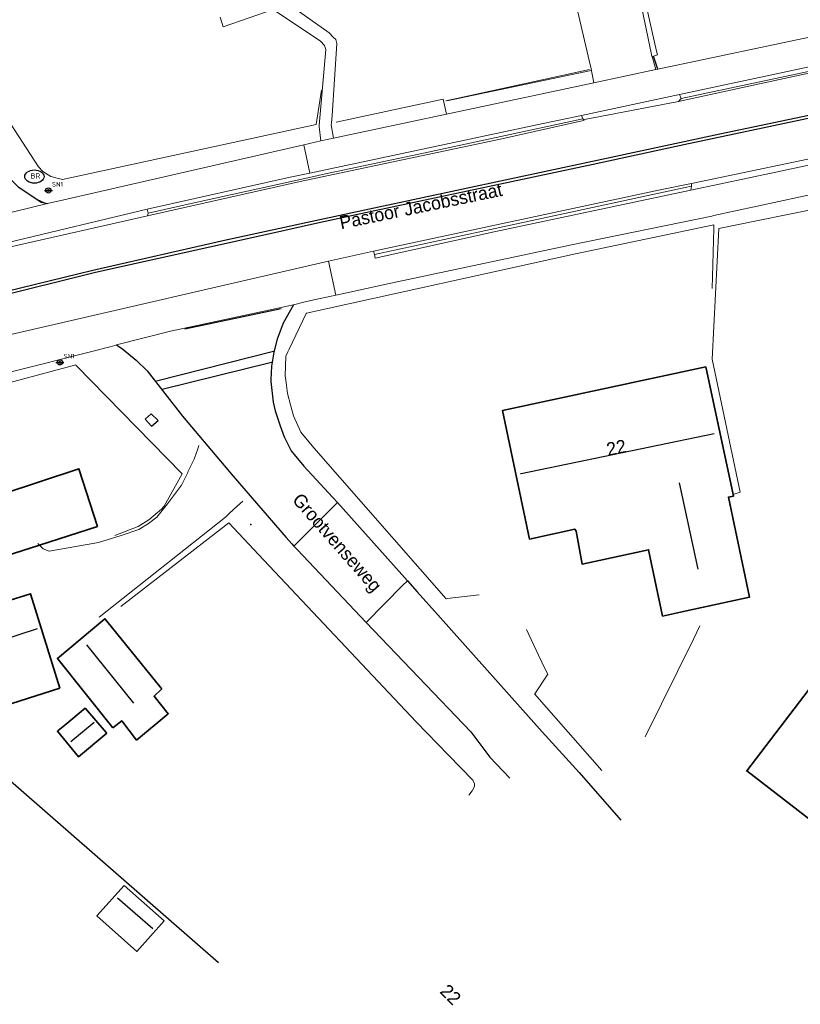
# Model space of a CAD drawing. Header units: metres. Extents: x 169249 to 194689, y 406250 to 412203.
# Tile 221 of 256: x 183891 to 183950, y 409763 to 409838. Entities that reach past the tile are written whole.
import ezdxf
from ezdxf.enums import TextEntityAlignment as Align

# ---------------------------------------------------------------- set-up
doc = ezdxf.new("R2010")
doc.units = ezdxf.units.M
doc.layers.get('0').update_dxf_attribs({"linetype": 'CONTINUOUS'})
for name, color, linetype in [('BGT_NLCS_N264$0$B-WE-IE-MEUBILAIR_WEGMEUBILAIR-S', 252, 'CONTINUOUS'), ('BGT_NLCS_N264$0$B-WE-IE-TERREINAFSCHEIDING_KUNSTMATIG_HEKWERK_RASTER-G', 252, 'CONTINUOUS'), ('BGT_NLCS_N264$0$B-WE-KG-KADASTRAAL_NOK-G', 252, 'CONTINUOUS'), ('BGT_NLCS_N264$0$B-WE-KL-WATER_BRANDLEIDING_PUT-S', 252, 'CONTINUOUS'), ('BGT_NLCS_N264$0$B-WE-OG-TOPOGRAFIE_WEG_INRIT-GV', 252, 'CONTINUOUS'), ('BGT_NLCS_N264$0$B-WE-OG-TOPOGRAFIE_WEG_RIJWEG-G', 252, 'CONTINUOUS'), ('BGT_NLCS_N264$0$B-WE-VW-MARKERING-G', 252, 'CONTINUOUS'), ('BGT_NLCS_N264$0$Label_Nummeraanduidingreeks', 252, 'CONTINUOUS'), ('BGT_NLCS_N264$0$Label_Openbareruimte', 252, 'CONTINUOUS')]:
    doc.layers.add(name, color=color, linetype=linetype)
for name, color, linetype, lineweight in [('BGT_NLCS_N264$0$B-WE-IE-TERREINAFSCHEIDING_KUNSTMATIG_HEKWERK-G', 252, 'BGT_NLCS_N264$0$IE-TERREINAFSCHEIDING-KUNSTMATIG', 18), ('BGT_NLCS_N264$0$B-WE-IE-TERREINAFSCHEIDING_KUNSTMATIG_MUUR-G', 252, 'BGT_NLCS_N264$0$IE-TERREINAFSCHEIDING-KUNSTMATIG-DICHT', 18), ('BGT_NLCS_N264$0$B-WE-OG-TOPOGRAFIE_BEBOUWING-G', 252, 'CONTINUOUS', 35), ('BGT_NLCS_N264$0$B-WE-OG-TOPOGRAFIE_TERREIN_GROEN-GV', 252, 'CONTINUOUS', 18), ('BGT_NLCS_N264$0$B-WE-OG-TOPOGRAFIE_TERREIN_ONBEGROEID-GV', 252, 'CONTINUOUS', 18), ('BGT_NLCS_N264$0$B-WE-OG-TOPOGRAFIE_WEG_RIJWEG-GV', 252, 'CONTINUOUS', 18), ('BGT_NLCS_N264$0$B-WE-OG-TOPOGRAFIE_WEG_RIJWIELPAD-GV', 252, 'CONTINUOUS', 18), ('BGT_NLCS_N264$0$B-WE-OG-TOPOGRAFIE_WEG_VERHARD-G', 252, 'CONTINUOUS', 18), ('BGT_NLCS_N264$0$B-WE-OG-TOPOGRAFIE_WEG_VOETPAD-GV', 252, 'CONTINUOUS', 18), ('BGT_NLCS_N264$0$B-WE-VW-VERKEERSTEKEN_BORD-S', 252, 'CONTINUOUS', 25), ('X-XX-AL-REFERENTIE-G', 7, 'CONTINUOUS', 18)]:
    doc.layers.add(name, color=color, linetype=linetype, lineweight=lineweight)
doc.styles.add('BGT_NLCS_N264$0$NLCS-ISO', font='NLCS-ISO.ttf')
doc.styles.add('BGT_NLCS_N264$0$STANDARD', font='txt')
doc.linetypes.add('BGT_NLCS_N264$0$IE-TERREINAFSCHEIDING-KUNSTMATIG', pattern='A,4,[82,NLCS.SHX,S=0.75,R=90,X=0,Y=0],4,-2', length=10)
doc.linetypes.add('BGT_NLCS_N264$0$IE-TERREINAFSCHEIDING-KUNSTMATIG-DICHT', pattern='A,8,-1,[82,NLCS.SHX,S=0.75,R=90,X=0,Y=0],-1', length=10)

# ---------------------------------------------------------------- blocks, each defined once
blk = doc.blocks.new('BGT_NLCS_N264$0$SIE-WEG_STRAATNAAMBORD_PAAL-SO')
blk.add_line((-0.3, 0), (0.3, 0))
for radius in [0.2, 0.0745]:
    blk.add_circle((0, 0), radius)
at = {"style": 'BGT_NLCS_N264$0$NLCS-ISO'}
blk.add_attdef('STRAATNAAMBORD', (0.278, 0.289), '', height=0.35, dxfattribs=at)
blk = doc.blocks.new('BGT_NLCS_N264$0$SIE-WEG_STRAATPOT_BRANDKRAAN-SO')
blk.add_ellipse((0, 0), major_axis=(-0.729, 0), ratio=0.685994)
at = {"style": 'BGT_NLCS_N264$0$NLCS-ISO'}
blk.add_text('BR', height=0.4, dxfattribs=at).set_placement((-0.298, -0.153))
blk = doc.blocks.new('BGT_NLCS_N264')
at = {"layer": 'BGT_NLCS_N264$0$B-WE-IE-MEUBILAIR_WEGMEUBILAIR-S'}
blk.add_point((183908.279, 409799.675, 11.628), dxfattribs=at)
at = {"layer": 'BGT_NLCS_N264$0$B-WE-IE-TERREINAFSCHEIDING_KUNSTMATIG_HEKWERK-G'}
blk.add_line((183922.876, 409831.931, 12.06), (183914.753, 409830.178, 12.111), dxfattribs=at)
for points in [[(183885.153, 409837.579, 11.768), (183892.194, 409826.792, 12.135), (183892.528, 409826.452, 12.144), (183893.124, 409826.071, 12.144), (183893.601, 409825.943, 12.144), (183894.02, 409825.829, 12.144), (183913.238, 409830.012, 12.051), (183913.652, 409832.611, 12.132)], [(183925.589, 409794.34, 11.763), (183923.169, 409794.066, 11.664), (183923.094, 409794.058, 11.661), (183913.073, 409805.485, 11.673), (183912.068, 409806.69, 11.697), (183911.511, 409807.919, 11.733), (183911.292, 409808.745, 11.748), (183911.062, 409809.615, 11.763), (183910.933, 409810.624, 11.799), (183910.891, 409810.948, 11.811), (183910.953, 409812.438, 11.862), (183911.088, 409812.761, 11.874), (183911.186, 409812.966, 11.878), (183912.481, 409815.668, 11.93), (183912.503, 409815.713, 11.931), (183932.898, 409820.19, 11.934), (183943.401, 409822.387, 11.934), (183943.394, 409822.113, 11.937), (183943.271, 409817.578, 11.985)], [(183897.972, 409798.857, 11.982), (183899.752, 409799.519, 11.961), (183900.564, 409800.026, 11.883), (183901.513, 409800.849, 11.868), (183901.709, 409801.082, 11.865), (183903.091, 409803.52, 11.856), (183895.054, 409811.734, 11.963), (183895.015, 409811.774, 11.964), (183887.954, 409809.893, 12.081)], [(183898.42, 409793.469, 11.916), (183906.613, 409799.81, 11.76), (183908.879, 409797.402, 11.73), (183920.814, 409784.72, 11.571)], [(183934.904, 409781.036, 11.72), (183929.808, 409786.848, 11.75), (183929.813, 409786.856, 11.75), (183930.808, 409788.326, 11.788), (183930.618, 409788.725, 11.792), (183930.111, 409789.785, 11.804), (183929.183, 409791.729, 11.825)], [(183920.814, 409784.72, 11.571), (183923.279, 409782.186, 11.619), (183925.119, 409780.294, 11.655), (183925.249, 409780.017, 11.667), (183925.241, 409779.873, 11.669), (183925.238, 409779.812, 11.67), (183925.058, 409779.482, 11.67), (183924.809, 409779.153, 11.667)]]:
    blk.add_polyline3d(points, dxfattribs=at)
at = {"layer": 'BGT_NLCS_N264$0$B-WE-IE-TERREINAFSCHEIDING_KUNSTMATIG_HEKWERK_RASTER-G'}
blk.add_line((183886.75, 409783.125, 11.97), (183905.838, 409766.492, 11.739), dxfattribs=at)
at = {"layer": 'BGT_NLCS_N264$0$B-WE-IE-TERREINAFSCHEIDING_KUNSTMATIG_MUUR-G'}
for p, q in [((183938.708, 409835.153, 11.911), (183938.709, 409835.153, 11.911)), ((183938.709, 409835.153, 11.911), (183938.818, 409835.19, 11.976)), ((183923.068, 409831.806, 12.387), (183933.964, 409834.185, 12.387)), ((183934.084, 409834.084, 12.081), (183923.147, 409831.785, 12.072))]:
    blk.add_line(p, q, dxfattribs=at)
blk.add_polyline3d([(183938.818, 409835.19, 11.976), (183939.117, 409835.291, 12.155), (183939.058, 409835.55, 12.144), (183936.767, 409845.673, 11.712), (183932.919, 409864.048, 12.212)], dxfattribs=at)
at = {"layer": 'BGT_NLCS_N264$0$B-WE-KG-KADASTRAAL_NOK-G'}
for p, q in [((183940.767, 409802.83, 17.73), (183942.179, 409796.305, 17.739)), ((183892.092, 409791.767, 16.218), (183884.989, 409789.483, 16.185)), ((183899.425, 409786.151, 15.429), (183895.851, 409790.562, 15.432)), ((183896.418, 409784.661, 14.667), (183894.64, 409783.203, 14.622)), ((183898.187, 409771.378, 14.655), (183900.854, 409769.069, 14.655))]:
    blk.add_line(p, q, dxfattribs=at)
blk.add_polyline3d([(183928.727, 409803.545, 20.439), (183928.791, 409803.558, 20.439), (183943.408, 409806.582, 20.379)], dxfattribs=at)
at = {"layer": 'BGT_NLCS_N264$0$B-WE-OG-TOPOGRAFIE_BEBOUWING-G'}
blk.add_line((183896.658, 409799.524, 15), (183892.262, 409798.118, 15.065), dxfattribs=at)
for points in [[(183929.407, 409798.581, 15.906), (183927.374, 409808.326, 15.843), (183942.78, 409811.621, 15.825), (183944.849, 409801.944, 15.783)], [(183892.262, 409798.118, 15.065), (183877.325, 409793.341, 15.285), (183875.771, 409798.006, 15.491), (183874.211, 409802.688, 15.698), (183873.635, 409804.417, 15.774), (183886.898, 409808.683, 15.81), (183889.083, 409801.851, 17.811), (183889.345, 409801.959, 14.982), (183895.247, 409803.906, 14.997), (183896.658, 409799.524, 15)], [(183955.666, 409773.457, 14.931), (183945.891, 409781.007, 15.03), (183962.538, 409802.781, 15.078)], [(183944.849, 409801.944, 15.783), (183944.874, 409801.828, 15.783), (183944.497, 409801.754, 15.819), (183946.11, 409794.186, 14.826), (183941.332, 409793.138, 14.765), (183939.509, 409792.738, 14.742), (183938.442, 409797.769, 14.751), (183933.403, 409796.681, 14.748), (183932.956, 409799.188, 15.009), (183932.858, 409799.325, 15.729), (183929.407, 409798.581, 15.906)], [(183893.799, 409787.286, 14.103), (183885.86, 409784.75, 14.064), (183885.852, 409784.779, 14.065), (183885.211, 409787.013, 14.155), (183883.781, 409792, 14.355), (183891.584, 409794.433, 14.418), (183893.799, 409787.286, 14.103)], [(183897.828, 409784.27, 14.019), (183893.622, 409789.525, 14.103), (183897.227, 409792.539, 14.082), (183897.379, 409792.352, 14.082), (183901.482, 409787.284, 14.073), (183901.527, 409787.229, 14.073), (183900.952, 409786.669, 13.98), (183902.032, 409785.332, 13.707), (183899.627, 409783.338, 13.734), (183898.495, 409784.811, 14.082), (183897.828, 409784.27, 14.019)], [(183897.33, 409783.905, 13.99), (183897.357, 409783.874, 13.989), (183895.209, 409782.075, 14.013), (183893.617, 409784.009, 14.04), (183893.678, 409784.059, 14.041), (183894.188, 409784.481, 14.049), (183895.732, 409785.755, 14.073), (183895.75, 409785.735, 14.072), (183897.33, 409783.905, 13.99)], [(183898.693, 409772.323, 14.118), (183901.711, 409769.631, 14.166), (183899.634, 409767.322, 13.983), (183896.613, 409770.016, 13.974), (183898.693, 409772.323, 14.118)]]:
    blk.add_polyline3d(points, dxfattribs=at)
at = {"layer": 'BGT_NLCS_N264$0$B-WE-OG-TOPOGRAFIE_TERREIN_GROEN-GV'}
blk.add_line((183914.734, 409817.072, 11.976), (183912.844, 409816.661, 11.901), dxfattribs=at)
blk.add_polyline3d([(183943.404, 409823.096, 12.015), (183943.237, 409823.06, 12.015), (183932.596, 409820.872, 12.021), (183918.559, 409817.89, 12.042), (183915.566, 409817.253, 12.009), (183914.734, 409817.072, 11.976)], dxfattribs=at)
at = {"layer": 'BGT_NLCS_N264$0$B-WE-OG-TOPOGRAFIE_TERREIN_ONBEGROEID-GV'}
blk.add_polyline3d([(183894.605, 409812.384, 12.018), (183892.637, 409811.887, 12.067), (183887.698, 409810.638, 12.19)], dxfattribs=at)
at = {"layer": 'BGT_NLCS_N264$0$B-WE-OG-TOPOGRAFIE_WEG_INRIT-GV'}
blk.add_line((183939.154, 409834.201, 12.017), (183938.818, 409835.19, 2.486), dxfattribs=at)
at = {"layer": 'BGT_NLCS_N264$0$B-WE-OG-TOPOGRAFIE_WEG_RIJWEG-G'}
blk.add_line((183914.857, 409801.357, 11.664), (183920.158, 409795.421, 11.623), dxfattribs=at)
for points in [[(183882.813, 409833.924, 11.712), (183887.214, 409828.832, 12.057), (183888.924, 409827.05, 12.18), (183889.975, 409825.955, 12.255), (183890.644, 409825.267, 12.258), (183891.374, 409824.79, 12.285), (183892.092, 409824.316, 12.289)], [(183892.092, 409824.316, 12.289), (183892.379, 409824.127, 12.291), (183892.869, 409824.006, 12.18)], [(183911.527, 409816.331, 11.853), (183910.746, 409814.936, 11.868), (183910.273, 409813.741, 11.868), (183910.038, 409812.743, 11.853), (183909.856, 409811.687, 11.835), (183909.797, 409810.683, 11.813), (183909.792, 409810.593, 11.811), (183909.8, 409810.528, 11.81), (183909.986, 409808.965, 11.79), (183910.122, 409808.31, 11.781), (183910.508, 409807.172, 11.691), (183910.822, 409806.332, 11.691), (183911.126, 409805.717, 11.686), (183911.344, 409805.277, 11.682), (183911.576, 409804.993, 11.682), (183912.307, 409804.098, 11.682), (183914.479, 409801.764, 11.667), (183914.857, 409801.357, 11.664)], [(183898.091, 409813.294, 11.946), (183898.573, 409812.965, 11.91), (183899.6, 409812.128, 11.907), (183900.437, 409811.338, 11.886), (183903.116, 409807.899, 11.79), (183906.943, 409803.347, 11.682), (183910.979, 409798.702, 11.616), (183911.393, 409798.225, 11.61), (183911.555, 409798.039, 11.607)], [(183911.555, 409798.039, 11.607), (183911.804, 409797.776, 11.606), (183917.035, 409792.256, 11.578)], [(183920.158, 409795.421, 11.623), (183920.906, 409794.584, 11.617), (183922.667, 409792.611, 11.604), (183930.389, 409783.966, 11.544), (183933.195, 409780.892, 11.55), (183936.336, 409777.277, 11.557)], [(183917.035, 409792.256, 11.578), (183924.979, 409783.971, 11.538), (183926.412, 409782.05, 11.559), (183927.928, 409780.456, 11.568)]]:
    blk.add_polyline3d(points, dxfattribs=at)
at = {"layer": 'BGT_NLCS_N264$0$B-WE-OG-TOPOGRAFIE_WEG_RIJWEG-GV'}
for p, q in [((183941.706, 409825.522, 11.907), (183952.767, 409827.858, 11.865)), ((183900.465, 409823.083, 12.048), (183889.966, 409820.701, 12.147)), ((183914.188, 409819.632, 11.947), (183917.59, 409820.414, 11.937)), ((183912.301, 409816.543, 11.88), (183911.527, 409816.331, 11.853))]:
    blk.add_line(p, q, dxfattribs=at)
for points in [[(183955.058, 409834.85, 11.835), (183947.441, 409833.206, 11.861), (183940.728, 409831.757, 11.883)], [(183940.728, 409831.757, 11.883), (183933.594, 409830.371, 11.907), (183933.553, 409830.338, 11.919)], [(183933.553, 409830.338, 11.919), (183933.513, 409830.306, 11.931), (183927.318, 409828.921, 11.919), (183912.858, 409825.867, 11.928)], [(183917.59, 409820.414, 11.937), (183939.199, 409825.017, 11.886), (183941.706, 409825.522, 11.907)]]:
    blk.add_polyline3d(points, dxfattribs=at)
blk.add_arc((183895.137, 409830.814, 11.022), 7.175, 244.89515, 251.57576, dxfattribs=at)
at = {"layer": 'BGT_NLCS_N264$0$B-WE-OG-TOPOGRAFIE_WEG_RIJWIELPAD-GV'}
for p, q in [((183954.854, 409837.516, 11.958), (183939.154, 409834.201, 12.017)), ((183938.993, 409834.167, 12.018), (183934.306, 409833.169, 12.09)), ((183939.154, 409834.201, 12.017), (183938.993, 409834.167, 12.018)), ((183933.366, 409830.68, 12.039), (183940.796, 409832.268, 12.006)), ((183940.918, 409831.981, 12.006), (183940.796, 409832.268, 12.006)), ((183940.728, 409831.757, 11.883), (183940.918, 409831.981, 12.006)), ((183933.461, 409830.432, 12.039), (183933.366, 409830.68, 12.039)), ((183933.553, 409830.338, 11.919), (183933.461, 409830.432, 12.039)), ((183912.302, 409828.473, 12.048), (183912.761, 409826.319, 12.1)), ((183941.693, 409825.325, 11.937), (183941.706, 409825.522, 11.907)), ((183941.65, 409825.027, 11.988), (183941.693, 409825.325, 11.937)), ((183943.404, 409823.096, 12.015), (183952.569, 409825.075, 12.006)), ((183894.112, 409824.292, 12.171), (183892.869, 409824.006, 12.18)), ((183889.896, 409821.061, 12.273), (183900.416, 409823.592, 12.126)), ((183900.416, 409823.592, 12.126), (183900.512, 409823.271, 12.126)), ((183900.512, 409823.271, 12.126), (183900.465, 409823.083, 12.048)), ((183917.655, 409820.15, 11.94), (183917.59, 409820.414, 11.937)), ((183914.188, 409819.632, 11.947), (183890.083, 409814.089, 12.018)), ((183914.734, 409817.072, 11.976), (183914.188, 409819.632, 11.947))]:
    blk.add_line(p, q, dxfattribs=at)
for points in [[(183940.796, 409832.268, 12.006), (183947.669, 409833.743, 11.961), (183954.988, 409835.315, 11.952)], [(183955.097, 409834.971, 11.952), (183948.432, 409833.572, 11.982), (183940.918, 409831.981, 12.006)], [(183933.366, 409830.68, 12.039), (183929.984, 409829.967, 11.976), (183912.761, 409826.319, 12.1)], [(183933.461, 409830.432, 12.039), (183921.387, 409827.836, 12.102), (183913.947, 409826.254, 12.102), (183912.828, 409826.009, 12.104), (183904.22, 409824.125, 12.123), (183900.512, 409823.271, 12.126)], [(183952.946, 409827.42, 11.979), (183948.1, 409826.396, 11.979), (183941.65, 409825.027, 11.988)], [(183912.761, 409826.319, 12.1), (183911.278, 409826.005, 12.111), (183900.416, 409823.592, 12.126)], [(183900.465, 409823.083, 12.048), (183912.031, 409825.693, 11.928), (183912.858, 409825.867, 11.928)], [(183941.693, 409825.325, 11.937), (183941.231, 409825.226, 11.988), (183922.599, 409821.217, 12.078), (183917.655, 409820.15, 11.94)], [(183941.65, 409825.027, 11.988), (183926.748, 409821.856, 11.976), (183917.722, 409819.883, 11.943), (183917.655, 409820.15, 11.94)], [(183892.869, 409824.006, 12.18), (183884.062, 409821.873, 12.366), (183883.977, 409821.85, 12.365)], [(183898.091, 409813.294, 11.946), (183902.188, 409814.327, 11.943), (183911.527, 409816.331, 11.853)], [(183894.605, 409812.384, 12.018), (183896.625, 409812.895, 11.968), (183897.299, 409813.065, 11.951), (183897.631, 409813.149, 11.943)], [(183897.631, 409813.149, 11.943), (183897.967, 409813.255, 11.945), (183898.091, 409813.294, 11.946)]]:
    blk.add_polyline3d(points, dxfattribs=at)
at = {"layer": 'BGT_NLCS_N264$0$B-WE-OG-TOPOGRAFIE_WEG_VERHARD-G'}
for p, q in [((183938.993, 409834.167, 12.018), (183938.709, 409835.153, 12.104)), ((183934.306, 409833.169, 12.09), (183934.057, 409834.358, 12.114)), ((183923.131, 409830.791, 12.03), (183922.876, 409831.931, 12.06)), ((183944.849, 409801.944, 12.111), (183944.849, 409801.944, 12.111))]:
    blk.add_line(p, q, dxfattribs=at)
for points in [[(183938.709, 409835.153, 12.104), (183938.705, 409835.166, 12.105), (183938.65, 409835.43, 12.107), (183934.817, 409853.726, 12.276), (183932.582, 409863.966, 12.231), (183927.8, 409863.097, 12.249)], [(183934.057, 409834.358, 12.114), (183934.042, 409834.423, 12.115), (183932.165, 409842.459, 12.285), (183931.403, 409843.398, 12.294), (183930.933, 409843.719, 12.297), (183930.64, 409843.934, 12.297), (183930.154, 409844.213, 12.3), (183929.636, 409844.298, 12.303), (183926.225, 409843.624, 12.336), (183921.428, 409842.582, 12.297), (183921.306, 409842.931, 12.314)], [(183910.547, 409840.035, 12.276), (183910.632, 409839.72, 12.288), (183910.758, 409839.509, 12.285), (183910.871, 409839.336, 12.285), (183914.217, 409836.956, 12.177), (183914.541, 409836.613, 12.189), (183914.728, 409836.441, 12.183), (183914.803, 409836.155, 12.18), (183914.46, 409830.691, 12.123), (183914.392, 409830.128, 12.114), (183914.374, 409829.978, 12.111), (183914.559, 409828.966, 12.024)], [(183913.594, 409828.77, 12.039), (183913.46, 409829.817, 12.081), (183913.47, 409829.926, 12.083), (183913.974, 409835.689, 12.192), (183913.878, 409835.989, 12.192), (183913.58, 409836.324, 12.204), (183909.993, 409838.71, 12.294), (183906.187, 409837.396, 12.228), (183905.953, 409838.145, 12.249)], [(183953.256, 409820.445, 12.084), (183951.594, 409820.108, 12.019), (183950.882, 409823.489, 12.101), (183950.865, 409823.568, 12.103), (183946.886, 409822.756, 12.119), (183943.778, 409822.122, 12.131), (183943.27, 409812.205, 12.081), (183945.393, 409802.122, 12.111), (183944.849, 409801.944, 12.111)], [(183904.341, 409805.658, 11.745), (183904.262, 409805.426, 11.753), (183904.023, 409804.722, 11.775), (183903.996, 409804.644, 11.778), (183903.544, 409803.715, 11.784), (183903.5, 409803.624, 11.785), (183903.04, 409802.664, 11.796), (183901.957, 409801.237, 11.889), (183901.163, 409800.231, 11.901), (183900.537, 409799.746, 11.922), (183899.788, 409799.301, 11.958), (183898.459, 409798.852, 11.982), (183896.733, 409798.32, 12.003), (183892.987, 409797.672, 12.072), (183892.529, 409797.838, 12.102), (183892.262, 409798.118, 12.112)], [(183896.789, 409792.649, 11.976), (183906.356, 409800.244, 11.685), (183906.647, 409800.51, 11.684), (183907.263, 409801.075, 11.683), (183907.683, 409801.459, 11.682)], [(183914.857, 409801.357, 11.664), (183914.695, 409801.194, 11.661), (183911.559, 409798.043, 11.607), (183911.555, 409798.039, 11.607)], [(183892.262, 409798.118, 12.112), (183892.24, 409798.141, 12.113), (183892.137, 409798.249, 12.117)], [(183917.035, 409792.256, 11.578), (183919.794, 409795.053, 11.618), (183920.158, 409795.421, 11.623)], [(183942.344, 409792, 12.066), (183941.874, 409791.046, 12.046), (183938.196, 409783.591, 11.889)]]:
    blk.add_polyline3d(points, dxfattribs=at)
at = {"layer": 'BGT_NLCS_N264$0$B-WE-OG-TOPOGRAFIE_WEG_VOETPAD-GV'}
for p, q in [((183923.131, 409830.791, 12.03), (183934.306, 409833.169, 12.09)), ((183914.559, 409828.966, 12.024), (183923.131, 409830.791, 12.03)), ((183894.112, 409824.292, 12.171), (183912.302, 409828.473, 12.048)), ((183912.302, 409828.473, 12.048), (183913.594, 409828.77, 12.039)), ((183913.594, 409828.77, 12.039), (183914.559, 409828.966, 12.024)), ((183912.844, 409816.661, 11.901), (183912.301, 409816.543, 11.88))]:
    blk.add_line(p, q, dxfattribs=at)
at = {"layer": 'BGT_NLCS_N264$0$B-WE-VW-MARKERING-G'}
for p, q in [((183917.64, 409823.688, 12.077), (183934.192, 409827.222, 12.102)), ((183934.238, 409826.972, 12.051), (183917.681, 409823.465, 12.039)), ((183909.865, 409811.966, 11.844), (183901.566, 409809.906, 11.862))]:
    blk.add_line(p, q, dxfattribs=at)
at = {"layer": 'BGT_NLCS_N264$0$B-WE-VW-MARKERING-G', "linetype": 'Continuous'}
blk.add_line((183903.277, 409814.503, 11.928), (183910.587, 409816.064, 11.88), dxfattribs=at)
for points in [[(183934.192, 409827.222, 12.102), (183943.853, 409829.293, 12.026), (183952.653, 409831.142, 12.015), (183962.217, 409833.137, 12.004)], [(183962.254, 409832.936, 12.004), (183950.899, 409830.545, 12.047), (183941.111, 409828.471, 12.058), (183934.238, 409826.972, 12.051)], [(183888.622, 409817.099, 12.179), (183896.317, 409818.971, 12.166), (183906.302, 409821.241, 12.128), (183913.513, 409822.797, 12.096), (183917.64, 409823.688, 12.077)], [(183917.681, 409823.465, 12.039), (183913.563, 409822.562, 12.058), (183909.388, 409821.646, 12.077), (183896.509, 409818.779, 12.102), (183888.672, 409816.827, 12.166)]]:
    blk.add_polyline3d(points, dxfattribs=at)
at = {"layer": 'BGT_NLCS_N264$0$B-WE-VW-MARKERING-G'}
for points in [[(183901.127, 409810.582, 11.868), (183910.002, 409812.815, 11.841), (183910.019, 409812.819, 11.841)], [(183900.718, 409808.062, 11.976), (183900.272, 409807.668, 11.932), (183900.767, 409807.139, 11.937), (183901.251, 409807.555, 11.967), (183900.718, 409808.062, 11.976)]]:
    blk.add_polyline3d(points, dxfattribs=at)
at = {"layer": 'BGT_NLCS_N264$0$B-WE-KL-WATER_BRANDLEIDING_PUT-S', "color": 7, "linetype": 'Continuous'}
blk.add_blockref('BGT_NLCS_N264$0$SIE-WEG_STRAATPOT_BRANDKRAAN-SO', (183891.877, 409826.056, 12.138), dxfattribs=at)
at = {"layer": 'BGT_NLCS_N264$0$B-WE-VW-VERKEERSTEKEN_BORD-S', "color": 7}
for p in [(183892.937, 409825.004, 12.332), (183893.812, 409811.973, 11.946)]:
    blk.add_blockref('BGT_NLCS_N264$0$SIE-WEG_STRAATNAAMBORD_PAAL-SO', p, dxfattribs=at).add_auto_attribs({'STRAATNAAMBORD': 'SN1'})
at = {"layer": 'BGT_NLCS_N264$0$Label_Nummeraanduidingreeks', "color": 7, "lineweight": 18, "style": 'BGT_NLCS_N264$0$STANDARD'}
for rotation, p in [(11.9, (183935.998, 409805.516)), (-45, (183923.441, 409764.06))]:
    blk.add_text('22', height=1, rotation=rotation, dxfattribs=at).set_placement(p, align=Align.MIDDLE)
at = {"layer": 'BGT_NLCS_N264$0$Label_Openbareruimte', "color": 252, "lineweight": 18, "style": 'BGT_NLCS_N264$0$STANDARD'}
for s, rotation, p in [('Pastoor Jacobsstraat', 11.71453, (183921.174, 409823.841)), ('Grootvenseweg', -48.69008, (183914.733, 409798.225))]:
    blk.add_text(s, height=1, rotation=rotation, dxfattribs=at).set_placement(p, align=Align.MIDDLE)

msp = doc.modelspace()

# ---------------------------------------------------------------- block references
at = {"layer": 'X-XX-AL-REFERENTIE-G'}
msp.add_blockref('BGT_NLCS_N264', (0, 0), dxfattribs=at)

doc.saveas('drawing.dxf')
